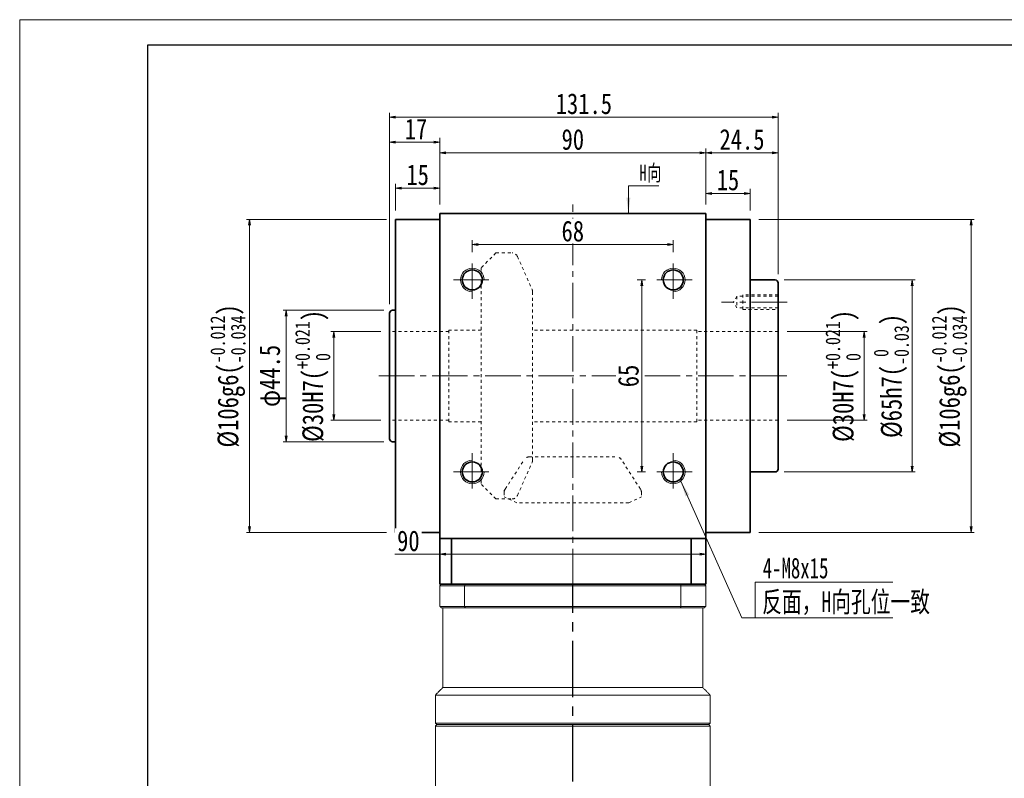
# Model space of a CAD drawing. Header units: millimetres. Extents: x -25 to 724, y -16 to 498.
# Tile 2 of 6: x -21 to 312, y 241 to 498. Entities that reach past the tile are written whole.
import ezdxf

# ---------------------------------------------------------------- set-up
doc = ezdxf.new("R2010")
doc.units = ezdxf.units.MM
for name, pattern in [('CENTER2', [28.575, 19.05, -3.175, 3.175, -3.175]), ('点画线', [18, 12, -2, 2, -2]), ('虚线', [2, 1, -1])]:
    doc.linetypes.add(name, pattern=pattern)
doc.layers.add('3中心线层', color=1, linetype='CENTER2')
for name, color, linetype, lineweight in [('EB0', 7, 'Continuous', 35), ('中心线层', 1, '点画线', 18), ('图框_外框线', 7, 'Continuous', 18), ('尺寸线层', 3, 'Continuous', 18), ('粗实线层', 7, 'Continuous', 35), ('虚线层', 6, '虚线', 18)]:
    doc.layers.add(name, color=color, linetype=linetype, lineweight=lineweight)
doc.styles.get("Standard").update_dxf_attribs({"font": 'SimSun.ttf'})
doc.styles.add('宋体', font='SimSun.ttf', dxfattribs={"width": 0.8})
doc.styles.add('标准', font='txt', dxfattribs={"width": 0.667})
doc.dimstyles.new('A水平标注$0', dxfattribs={"dimtxt": 3.5, "dimasz": 2, "dimexe": 1.5, "dimexo": 3, "dimgap": 1.1, "dimtad": 1, "dimtoh": 1, "dimdec": 4, "dimdsep": 46, "dimtxsty": '宋体', "dimblk": 'OPEN', "dimcen": 3, "dimclrd": 3, "dimclre": 3, "dimclrt": 6, "dimadec": 0, "dimazin": 0, "dimtm": 1e-09, "dimtfac": 1, "dimtdec": 4, "dimtix": 1, "dimtmove": 0, "dimatfit": 3, "dimldrblk": 'OPEN', "dimfxl": 0, "dimlwd": 13, "dimlwe": 13, "dimarcsym": 0})
doc.dimstyles.new('D直径标注φ25', dxfattribs={"dimtxt": 3.5, "dimasz": 2, "dimexe": 1, "dimexo": 3, "dimtad": 1, "dimtoh": 1, "dimdec": 1, "dimdsep": 46, "dimtxsty": '宋体', "dimblk": 'OPEN', "dimcen": 3, "dimclrd": 3, "dimclre": 3, "dimclrt": 130, "dimadec": 0, "dimazin": 0, "dimtm": 1e-09, "dimtfac": 1, "dimtdec": 1, "dimtmove": 0, "dimatfit": 0, "dimldrblk": 'OPEN', "dimfxl": 0, "dimlwd": 13, "dimlwe": 13, "dimarcsym": 0})

# ---------------------------------------------------------------- blocks, each defined once
blk = doc.blocks.new('_Open')
at = {"color": 0, "linetype": 'ByBlock', "lineweight": -2}
for p, q in [((-1, 0.17), (0, 0)), ((-1, -0.17), (0, 0)), ((0, 0), (-1, 0))]:
    blk.add_line(p, q, dxfattribs=at)
blk = doc.blocks.new('*D11')
at = {"layer": 'Defpoints', "color": 0, "transparency": 16777216}
for p in [(200.15, 421.78), (132.15, 416.19), (200.15, 416.19)]:
    blk.add_point(p, dxfattribs=at)
at = {"layer": '尺寸线层', "color": 3, "lineweight": 13, "transparency": 16777216}
for p, q in [((132.15, 419.19), (132.15, 423.28)), ((200.15, 419.19), (200.15, 423.28)), ((134.15, 421.78), (198.15, 421.78))]:
    blk.add_line(p, q, dxfattribs=at)
at = {"layer": '尺寸线层', "color": 3, "lineweight": 13, "transparency": 16777216, "xscale": 2, "yscale": 2, "zscale": 2, "rotation": 180}
blk.add_blockref('_Open', (132.15, 421.78), dxfattribs=at)
at = {"layer": '尺寸线层', "color": 3, "lineweight": 13, "transparency": 16777216, "xscale": 2, "yscale": 2, "zscale": 2}
blk.add_blockref('_Open', (200.15, 421.78), dxfattribs=at)
at = {"layer": '尺寸线层', "color": 6, "transparency": 16777216, "insert": (166.15, 426.28), "char_height": 7, "attachment_point": 5, "style": '宋体', "bg_fill": 3, "box_fill_scale": 1.1, "bg_fill_color": 256, "bg_fill_true_color": 13158600, "bg_fill_transparency": 0}
blk.add_mtext('68', dxfattribs=at)
blk = doc.blocks.new('*D12')
at = {"layer": 'Defpoints', "color": 0, "transparency": 16777216}
for p in [(193.75, 409.79), (189.48, 344.79), (193.75, 344.79)]:
    blk.add_point(p, dxfattribs=at)
at = {"layer": '尺寸线层', "color": 3, "lineweight": 13, "transparency": 16777216}
for p, q in [((190.75, 409.79), (187.98, 409.79)), ((189.48, 407.79), (189.48, 346.79)), ((190.75, 344.79), (187.98, 344.79))]:
    blk.add_line(p, q, dxfattribs=at)
at = {"layer": '尺寸线层', "color": 3, "lineweight": 13, "transparency": 16777216, "xscale": 2, "yscale": 2, "zscale": 2}
for p, rotation in [((189.48, 409.79), 90), ((189.48, 344.79), 270)]:
    blk.add_blockref('_Open', p, dxfattribs=dict(at, rotation=rotation))
at = {"layer": '尺寸线层', "color": 6, "transparency": 16777216, "insert": (184.98, 377.29), "char_height": 7, "attachment_point": 5, "rotation": 90, "style": '宋体', "bg_fill": 3, "box_fill_scale": 1.1, "bg_fill_color": 256, "bg_fill_true_color": 13158600, "bg_fill_transparency": 0}
blk.add_mtext('65', dxfattribs=at)
blk = doc.blocks.new('*D13')
at = {"layer": 'Defpoints', "color": 0, "transparency": 16777216}
for p in [(235.65, 392.29), (235.65, 362.29), (264.71, 362.29)]:
    blk.add_point(p, dxfattribs=at)
at = {"layer": '尺寸线层', "color": 3, "lineweight": 13, "transparency": 16777216}
for p, q in [((238.65, 392.29), (265.71, 392.29)), ((264.71, 390.29), (264.71, 364.29)), ((238.65, 362.29), (265.71, 362.29))]:
    blk.add_line(p, q, dxfattribs=at)
at = {"layer": '尺寸线层', "color": 3, "lineweight": 13, "transparency": 16777216, "xscale": 2, "yscale": 2, "zscale": 2}
for p, rotation in [((264.71, 392.29), 90), ((264.71, 362.29), 270)]:
    blk.add_blockref('_Open', p, dxfattribs=dict(at, rotation=rotation))
at = {"layer": '尺寸线层', "color": 130, "transparency": 16777216, "insert": (257.6, 377.29), "char_height": 7, "attachment_point": 5, "rotation": 90, "style": '宋体'}
blk.add_mtext('{\\A1;\\A1;%%C30H7({\\H0.707107x;\\S+0.021^  0;})}', dxfattribs=at)
blk = doc.blocks.new('*D14')
at = {"layer": 'Defpoints', "color": 0, "transparency": 16777216}
for p in [(234.65, 409.79), (234.65, 344.79), (281.03, 344.79)]:
    blk.add_point(p, dxfattribs=at)
at = {"layer": '尺寸线层', "color": 3, "lineweight": 13, "transparency": 16777216}
for p, q in [((237.65, 409.79), (282.03, 409.79)), ((281.03, 407.79), (281.03, 346.79)), ((237.65, 344.79), (282.03, 344.79))]:
    blk.add_line(p, q, dxfattribs=at)
at = {"layer": '尺寸线层', "color": 3, "lineweight": 13, "transparency": 16777216, "xscale": 2, "yscale": 2, "zscale": 2}
for p, rotation in [((281.03, 409.79), 90), ((281.03, 344.79), 270)]:
    blk.add_blockref('_Open', p, dxfattribs=dict(at, rotation=rotation))
at = {"layer": '尺寸线层', "color": 130, "transparency": 16777216, "insert": (273.92, 377.29), "char_height": 7, "attachment_point": 5, "rotation": 90, "style": '宋体'}
blk.add_mtext('{\\A1;\\A1;%%C65h7({\\H0.707107x;\\S 0^ -0.03;})}', dxfattribs=at)
blk = doc.blocks.new('*D15')
at = {"layer": 'Defpoints', "color": 0, "transparency": 16777216}
for p in [(226.15, 430.29), (226.15, 324.29), (300.92, 324.29)]:
    blk.add_point(p, dxfattribs=at)
at = {"layer": '尺寸线层', "color": 3, "lineweight": 13, "transparency": 16777216}
for p, q in [((229.15, 430.29), (301.92, 430.29)), ((300.92, 428.29), (300.92, 326.29)), ((229.15, 324.29), (301.92, 324.29))]:
    blk.add_line(p, q, dxfattribs=at)
at = {"layer": '尺寸线层', "color": 3, "lineweight": 13, "transparency": 16777216, "xscale": 2, "yscale": 2, "zscale": 2}
for p, rotation in [((300.92, 430.29), 90), ((300.92, 324.29), 270)]:
    blk.add_blockref('_Open', p, dxfattribs=dict(at, rotation=rotation))
at = {"layer": '尺寸线层', "color": 130, "transparency": 16777216, "insert": (293.59, 377.29), "char_height": 7, "attachment_point": 5, "rotation": 90, "style": '宋体'}
blk.add_mtext('{\\A1;\\A1;%%C106g6({\\H0.707107x;\\S-0.012^ -0.034;})}', dxfattribs=at)
blk = doc.blocks.new('*D16')
at = {"layer": 'Defpoints', "color": 0, "transparency": 16777216}
for p in [(104.15, 392.29), (85.26, 362.29), (104.15, 362.29)]:
    blk.add_point(p, dxfattribs=at)
at = {"layer": '尺寸线层', "color": 3, "lineweight": 13, "transparency": 16777216}
for p, q in [((101.15, 392.29), (84.26, 392.29)), ((85.26, 390.29), (85.26, 364.29)), ((101.15, 362.29), (84.26, 362.29))]:
    blk.add_line(p, q, dxfattribs=at)
at = {"layer": '尺寸线层', "color": 3, "lineweight": 13, "transparency": 16777216, "xscale": 2, "yscale": 2, "zscale": 2}
for p, rotation in [((85.26, 392.29), 90), ((85.26, 362.29), 270)]:
    blk.add_blockref('_Open', p, dxfattribs=dict(at, rotation=rotation))
at = {"layer": '尺寸线层', "color": 130, "transparency": 16777216, "insert": (78.15, 377.29), "char_height": 7, "attachment_point": 5, "rotation": 90, "style": '宋体'}
blk.add_mtext('{\\A1;\\A1;%%C30H7({\\H0.707107x;\\S+0.021^  0;})}', dxfattribs=at)
blk = doc.blocks.new('*D17')
at = {"layer": 'Defpoints', "color": 0, "transparency": 16777216}
for p in [(105.15, 399.54), (69.17, 355.04), (105.15, 355.04)]:
    blk.add_point(p, dxfattribs=at)
at = {"layer": '尺寸线层', "color": 3, "lineweight": 13, "transparency": 16777216}
for p, q in [((102.15, 399.54), (68.17, 399.54)), ((69.17, 397.54), (69.17, 357.04)), ((102.15, 355.04), (68.17, 355.04))]:
    blk.add_line(p, q, dxfattribs=at)
at = {"layer": '尺寸线层', "color": 3, "lineweight": 13, "transparency": 16777216, "xscale": 2, "yscale": 2, "zscale": 2}
for p, rotation in [((69.17, 399.54), 90), ((69.17, 355.04), 270)]:
    blk.add_blockref('_Open', p, dxfattribs=dict(at, rotation=rotation))
at = {"layer": '尺寸线层', "color": 130, "transparency": 16777216, "insert": (64.51, 377.29), "char_height": 7, "attachment_point": 5, "rotation": 90, "style": '宋体'}
blk.add_mtext('φ44.5', dxfattribs=at)
blk = doc.blocks.new('*D18')
at = {"layer": 'Defpoints', "color": 0, "transparency": 16777216}
for p in [(106.15, 430.29), (56.78, 324.29), (106.15, 324.29)]:
    blk.add_point(p, dxfattribs=at)
at = {"layer": '尺寸线层', "color": 3, "lineweight": 13, "transparency": 16777216}
for p, q in [((103.15, 430.29), (55.78, 430.29)), ((56.78, 428.29), (56.78, 326.29)), ((103.15, 324.29), (55.78, 324.29))]:
    blk.add_line(p, q, dxfattribs=at)
at = {"layer": '尺寸线层', "color": 3, "lineweight": 13, "transparency": 16777216, "xscale": 2, "yscale": 2, "zscale": 2}
for p, rotation in [((56.78, 430.29), 90), ((56.78, 324.29), 270)]:
    blk.add_blockref('_Open', p, dxfattribs=dict(at, rotation=rotation))
at = {"layer": '尺寸线层', "color": 130, "transparency": 16777216, "insert": (49.45, 377.29), "char_height": 7, "attachment_point": 5, "rotation": 90, "style": '宋体'}
blk.add_mtext('{\\A1;\\A1;%%C106g6({\\H0.707107x;\\S-0.012^ -0.034;})}', dxfattribs=at)
blk = doc.blocks.new('*D19')
at = {"layer": 'Defpoints', "color": 0, "transparency": 16777216}
for p in [(211.15, 452.81), (121.15, 432.29), (211.15, 432.29)]:
    blk.add_point(p, dxfattribs=at)
at = {"layer": '尺寸线层', "color": 3, "lineweight": 13, "transparency": 16777216}
for p, q in [((121.15, 435.29), (121.15, 454.31)), ((211.15, 435.29), (211.15, 454.31)), ((123.15, 452.81), (209.15, 452.81))]:
    blk.add_line(p, q, dxfattribs=at)
at = {"layer": '尺寸线层', "color": 3, "lineweight": 13, "transparency": 16777216, "xscale": 2, "yscale": 2, "zscale": 2, "rotation": 180}
blk.add_blockref('_Open', (121.15, 452.81), dxfattribs=at)
at = {"layer": '尺寸线层', "color": 3, "lineweight": 13, "transparency": 16777216, "xscale": 2, "yscale": 2, "zscale": 2}
blk.add_blockref('_Open', (211.15, 452.81), dxfattribs=at)
at = {"layer": '尺寸线层', "color": 6, "transparency": 16777216, "insert": (166.15, 457.31), "char_height": 7, "attachment_point": 5, "style": '宋体', "bg_fill": 3, "box_fill_scale": 1.1, "bg_fill_color": 256, "bg_fill_true_color": 13158600, "bg_fill_transparency": 0}
blk.add_mtext('90', dxfattribs=at)
blk = doc.blocks.new('*D20')
at = {"layer": 'Defpoints', "color": 0, "transparency": 16777216}
for p in [(226.15, 439.09), (211.15, 432.29), (226.15, 430.29)]:
    blk.add_point(p, dxfattribs=at)
at = {"layer": '尺寸线层', "color": 3, "lineweight": 13, "transparency": 16777216}
for p, q in [((211.15, 435.29), (211.15, 440.59)), ((226.15, 433.29), (226.15, 440.59)), ((213.15, 439.09), (224.15, 439.09))]:
    blk.add_line(p, q, dxfattribs=at)
at = {"layer": '尺寸线层', "color": 3, "lineweight": 13, "transparency": 16777216, "xscale": 2, "yscale": 2, "zscale": 2, "rotation": 180}
blk.add_blockref('_Open', (211.15, 439.09), dxfattribs=at)
at = {"layer": '尺寸线层', "color": 3, "lineweight": 13, "transparency": 16777216, "xscale": 2, "yscale": 2, "zscale": 2}
blk.add_blockref('_Open', (226.15, 439.09), dxfattribs=at)
at = {"layer": '尺寸线层', "color": 6, "transparency": 16777216, "insert": (218.65, 443.59), "char_height": 7, "attachment_point": 5, "style": '宋体', "bg_fill": 3, "box_fill_scale": 1.1, "bg_fill_color": 256, "bg_fill_true_color": 13158600, "bg_fill_transparency": 0}
blk.add_mtext('15', dxfattribs=at)
blk = doc.blocks.new('*D21')
at = {"layer": 'Defpoints', "color": 0, "transparency": 16777216}
for p in [(106.15, 440.85), (106.15, 430.29), (121.15, 432.29)]:
    blk.add_point(p, dxfattribs=at)
at = {"layer": '尺寸线层', "color": 3, "lineweight": 13, "transparency": 16777216}
for p, q in [((106.15, 433.29), (106.15, 442.35)), ((119.15, 440.85), (108.15, 440.85)), ((121.15, 435.29), (121.15, 442.35))]:
    blk.add_line(p, q, dxfattribs=at)
at = {"layer": '尺寸线层', "color": 3, "lineweight": 13, "transparency": 16777216, "xscale": 2, "yscale": 2, "zscale": 2, "rotation": 180}
blk.add_blockref('_Open', (106.15, 440.85), dxfattribs=at)
at = {"layer": '尺寸线层', "color": 3, "lineweight": 13, "transparency": 16777216, "xscale": 2, "yscale": 2, "zscale": 2}
blk.add_blockref('_Open', (121.15, 440.85), dxfattribs=at)
at = {"layer": '尺寸线层', "color": 6, "transparency": 16777216, "insert": (113.65, 445.35), "char_height": 7, "attachment_point": 5, "style": '宋体', "bg_fill": 3, "box_fill_scale": 1.1, "bg_fill_color": 256, "bg_fill_true_color": 13158600, "bg_fill_transparency": 0}
blk.add_mtext('15', dxfattribs=at)
blk = doc.blocks.new('*D22')
at = {"layer": 'Defpoints', "color": 0, "transparency": 16777216}
for p in [(104.15, 456.38), (121.15, 432.29), (104.15, 398.54)]:
    blk.add_point(p, dxfattribs=at)
at = {"layer": '尺寸线层', "color": 3, "lineweight": 13, "transparency": 16777216}
for p, q in [((104.15, 401.54), (104.15, 457.88)), ((121.15, 435.29), (121.15, 457.88)), ((119.15, 456.38), (106.15, 456.38))]:
    blk.add_line(p, q, dxfattribs=at)
at = {"layer": '尺寸线层', "color": 3, "lineweight": 13, "transparency": 16777216, "xscale": 2, "yscale": 2, "zscale": 2, "rotation": 180}
blk.add_blockref('_Open', (104.15, 456.38), dxfattribs=at)
at = {"layer": '尺寸线层', "color": 3, "lineweight": 13, "transparency": 16777216, "xscale": 2, "yscale": 2, "zscale": 2}
blk.add_blockref('_Open', (121.15, 456.38), dxfattribs=at)
at = {"layer": '尺寸线层', "color": 6, "transparency": 16777216, "insert": (113.09, 460.88), "char_height": 7, "attachment_point": 5, "style": '宋体', "bg_fill": 3, "box_fill_scale": 1.1, "bg_fill_color": 256, "bg_fill_true_color": 13158600, "bg_fill_transparency": 0}
blk.add_mtext('17', dxfattribs=at)
blk = doc.blocks.new('*D23')
at = {"layer": 'Defpoints', "color": 0, "transparency": 16777216}
for p in [(235.65, 452.81), (211.15, 432.29), (235.65, 408.79)]:
    blk.add_point(p, dxfattribs=at)
at = {"layer": '尺寸线层', "color": 3, "lineweight": 13, "transparency": 16777216}
for p, q in [((211.15, 435.29), (211.15, 454.31)), ((235.65, 411.79), (235.65, 454.31)), ((213.15, 452.81), (233.65, 452.81))]:
    blk.add_line(p, q, dxfattribs=at)
at = {"layer": '尺寸线层', "color": 3, "lineweight": 13, "transparency": 16777216, "xscale": 2, "yscale": 2, "zscale": 2, "rotation": 180}
blk.add_blockref('_Open', (211.15, 452.81), dxfattribs=at)
at = {"layer": '尺寸线层', "color": 3, "lineweight": 13, "transparency": 16777216, "xscale": 2, "yscale": 2, "zscale": 2}
blk.add_blockref('_Open', (235.65, 452.81), dxfattribs=at)
at = {"layer": '尺寸线层', "color": 6, "transparency": 16777216, "insert": (223.4, 457.31), "char_height": 7, "attachment_point": 5, "style": '宋体', "bg_fill": 3, "box_fill_scale": 1.1, "bg_fill_color": 256, "bg_fill_true_color": 13158600, "bg_fill_transparency": 0}
blk.add_mtext('24.5', dxfattribs=at)
blk = doc.blocks.new('*D24')
at = {"layer": 'Defpoints', "color": 0, "transparency": 16777216}
for p in [(104.15, 464.89), (235.65, 408.79), (104.15, 398.54)]:
    blk.add_point(p, dxfattribs=at)
at = {"layer": '尺寸线层', "color": 3, "lineweight": 13, "transparency": 16777216}
for p, q in [((104.15, 401.54), (104.15, 466.39)), ((233.65, 464.89), (106.15, 464.89)), ((235.65, 411.79), (235.65, 466.39))]:
    blk.add_line(p, q, dxfattribs=at)
at = {"layer": '尺寸线层', "color": 3, "lineweight": 13, "transparency": 16777216, "xscale": 2, "yscale": 2, "zscale": 2, "rotation": 180}
blk.add_blockref('_Open', (104.15, 464.89), dxfattribs=at)
at = {"layer": '尺寸线层', "color": 3, "lineweight": 13, "transparency": 16777216, "xscale": 2, "yscale": 2, "zscale": 2}
blk.add_blockref('_Open', (235.65, 464.89), dxfattribs=at)
at = {"layer": '尺寸线层', "color": 6, "transparency": 16777216, "insert": (169.9, 469.39), "char_height": 7, "attachment_point": 5, "style": '宋体', "bg_fill": 3, "box_fill_scale": 1.1, "bg_fill_color": 256, "bg_fill_true_color": 13158600, "bg_fill_transparency": 0}
blk.add_mtext('131.5', dxfattribs=at)
blk = doc.blocks.new('*X5')
at = {"layer": '尺寸线层', "linetype": 'Continuous'}
blk.add_hatch(color=0, dxfattribs=at).paths.add_polyline_path([(-1.02, -9.39), (-1.69, -3.99), (-0.34, -3.99)], flags=0)
at = {"layer": '尺寸线层', "color": 0, "linetype": 'Continuous'}
blk.add_line((-1.02, -9.39), (-1.02, 0), dxfattribs=at)
at = {"layer": '尺寸线层', "color": 0}
for p, q in [((-1.02, 0), (0, 0)), ((0, 0), (9.3, 0)), ((0, 0), (0, 0))]:
    blk.add_line(p, q, dxfattribs=at)
at = {"layer": '尺寸线层', "color": 0, "insert": (2.7, 1.08), "char_height": 5.4, "width": 13.1923, "attachment_point": 7, "line_spacing_factor": 1.15057, "style": '标准'}
blk.add_mtext('\\T1.1;H向', dxfattribs=at)
blk = doc.blocks.new('*D29')
at = {"layer": 'Defpoints', "color": 0, "transparency": 16777216}
for p in [(211.15, 316.93), (121.15, 315.73), (211.15, 313.28)]:
    blk.add_point(p, dxfattribs=at)
at = {"layer": '尺寸线层', "color": 3, "lineweight": 13, "transparency": 16777216}
for p, q in [((121.15, 316.93), (105.88, 316.93)), ((121.15, 318.73), (121.15, 318.43)), ((209.15, 316.93), (123.15, 316.93)), ((211.15, 316.28), (211.15, 318.43))]:
    blk.add_line(p, q, dxfattribs=at)
at = {"layer": '尺寸线层', "color": 3, "lineweight": 13, "transparency": 16777216, "xscale": 2, "yscale": 2, "zscale": 2, "rotation": 180}
blk.add_blockref('_Open', (121.15, 316.93), dxfattribs=at)
at = {"layer": '尺寸线层', "color": 3, "lineweight": 13, "transparency": 16777216, "xscale": 2, "yscale": 2, "zscale": 2}
blk.add_blockref('_Open', (211.15, 316.93), dxfattribs=at)
at = {"layer": '尺寸线层', "color": 6, "transparency": 16777216, "insert": (110.51, 321.43), "char_height": 7, "attachment_point": 5, "style": '宋体', "bg_fill": 3, "box_fill_scale": 1.1, "bg_fill_color": 256, "bg_fill_true_color": 13158600, "bg_fill_transparency": 0}
blk.add_mtext('90', dxfattribs=at)

msp = doc.modelspace()

# ---------------------------------------------------------------- hatches: boundary and pattern name
at = {"layer": '尺寸线层', "linetype": 'Continuous'}
msp.add_hatch(color=0, dxfattribs=at).paths.add_polyline_path([(202.69958, 341.70931), (205.51756, 337.05371), (204.28486, 336.5033)], flags=0)

# ---------------------------------------------------------------- linework, layer by layer
at = {"color": 7, "linetype": 'Continuous', "lineweight": 15}
for p, q in [((121.64633, 306.78841), (129.73205, 306.78841)), ((129.73205, 306.78841), (202.56061, 306.78841)), ((202.56061, 306.78841), (210.64633, 306.78841)), ((121.14633, 306.28841), (121.14633, 299.28841)), ((129.55398, 306.28841), (121.14633, 306.28841)), ((129.55398, 299.28841), (129.55398, 306.28841)), ((202.73868, 306.28841), (129.55398, 306.28841)), ((202.73868, 306.28841), (202.73868, 299.28841)), ((211.14633, 306.28841), (202.73868, 306.28841)), ((211.14633, 299.28841), (211.14633, 306.28841)), ((121.14633, 299.28841), (129.55398, 299.28841)), ((129.73205, 298.78841), (121.64633, 298.78841)), ((129.55398, 299.28841), (202.73868, 299.28841)), ((202.56061, 298.78841), (129.73205, 298.78841)), ((210.64633, 298.78841), (202.56061, 298.78841)), ((202.73868, 299.28841), (211.14633, 299.28841)), ((122.14633, 271.78841), (210.14633, 271.78841)), ((119.64633, 269.28841), (212.64633, 269.28841)), ((119.64633, 259.78841), (212.64633, 259.78841)), ((166.14633, 258.78841), (119.64633, 258.78841)), ((120.14633, 259.28841), (166.14633, 259.28841)), ((212.14633, 259.28841), (120.14633, 259.28841)), ((166.14633, 259.28841), (212.14633, 259.28841)), ((212.64633, 258.78841), (166.14633, 258.78841))]:
    msp.add_line(p, q, dxfattribs=at)
for points in [[(121.64633, 306.78841), (121.14633, 306.28841)], [(129.73205, 306.78841), (129.55398, 306.28841)], [(202.56061, 306.78841), (202.73868, 306.28841)], [(210.64633, 306.78841), (211.14633, 306.28841)], [(121.64633, 298.78841), (121.14633, 299.28841)], [(122.14633, 298.78841), (122.14633, 271.78841)], [(129.55398, 299.28841), (129.73205, 298.78841)], [(202.73868, 299.28841), (202.56061, 298.78841)], [(210.14633, 271.78841), (210.14633, 298.78841)], [(211.14633, 299.28841), (210.64633, 298.78841)], [(122.14633, 271.78841), (119.64633, 269.28841)], [(212.64633, 269.28841), (210.14633, 271.78841)], [(119.64633, 269.28841), (119.64633, 259.78841)], [(212.64633, 259.78841), (212.64633, 269.28841)], [(119.64633, 259.78841), (120.14633, 259.28841)], [(120.14633, 259.28841), (119.64633, 258.78841)], [(119.64633, 258.78841), (119.64633, 222.78841)], [(212.14633, 259.28841), (212.64633, 259.78841)], [(212.64633, 258.78841), (212.14633, 259.28841)], [(212.64633, 222.78841), (212.64633, 258.78841)]]:
    msp.add_open_spline(points, degree=1, dxfattribs=at)
at = {"layer": '3中心线层'}
msp.add_line((166.14283, 154.27452), (166.14541, 306.78841), dxfattribs=at)
at = {"layer": 'EB0'}
for p, q in [((211.14633, 306.78841), (121.14633, 306.78841)), ((206.14633, 306.78841), (211.14633, 306.78841))]:
    msp.add_line(p, q, dxfattribs=at)
at = {"layer": '中心线层'}
for p, q in [((166.14633, 306.78841), (166.14633, 435.28841)), ((132.14633, 403.38841), (132.14633, 416.18841)), ((200.14633, 403.38841), (200.14633, 416.18841)), ((125.74633, 409.78841), (138.54633, 409.78841)), ((206.54633, 409.78841), (193.74633, 409.78841)), ((238.64633, 402.28841), (216.47556, 402.28841)), ((100.53004, 377.28841), (238.84469, 377.28841)), ((132.14633, 351.18841), (132.14633, 338.38841)), ((200.14633, 351.18841), (200.14633, 338.38841)), ((125.74633, 344.78841), (138.54633, 344.78841)), ((206.54633, 344.78841), (193.74633, 344.78841))]:
    msp.add_line(p, q, dxfattribs=at)
at = {"layer": '尺寸线层', "color": 0, "linetype": 'Continuous'}
msp.add_line((202.69958, 341.70931), (223.39633, 295.35664), dxfattribs=at)
at = {"layer": '尺寸线层', "color": 0}
for p, q in [((227.87648, 307.436), (274.48728, 307.436)), ((227.87648, 295.35664), (227.87648, 307.436)), ((223.39633, 295.35664), (227.87648, 295.35664)), ((227.87648, 295.35664), (274.48728, 295.35664))]:
    msp.add_line(p, q, dxfattribs=at)
at = {"layer": '粗实线层'}
for p, q in [((121.14633, 430.28841), (106.14633, 430.28841)), ((106.14633, 324.28841), (106.14633, 430.28841)), ((121.14633, 432.28841), (211.14633, 432.28841)), ((121.14633, 322.28841), (121.14633, 432.28841)), ((211.14633, 322.28841), (211.14633, 432.28841)), ((211.14633, 430.28841), (226.14633, 430.28841)), ((226.14633, 324.28841), (226.14633, 430.28841)), ((226.14633, 409.78841), (234.64633, 409.78841)), ((235.64633, 345.78841), (235.64633, 408.78841)), ((104.14633, 356.03841), (104.14633, 398.53841)), ((106.14633, 399.53841), (105.14633, 399.53841)), ((106.14633, 355.03841), (105.14633, 355.03841)), ((226.14633, 344.78841), (234.64633, 344.78841)), ((106.14633, 324.28841), (121.14633, 324.28841)), ((121.14633, 324.28841), (106.14633, 324.28841)), ((211.14633, 324.28841), (226.14633, 324.28841)), ((121.14633, 322.28841), (211.14633, 322.28841)), ((121.14633, 306.78841), (121.14633, 322.28841)), ((125.14633, 306.78841), (125.14633, 322.28841)), ((206.14633, 306.78841), (206.14633, 322.28841)), ((211.14633, 306.78841), (211.14633, 322.28841))]:
    msp.add_line(p, q, dxfattribs=at)
for centre in [(132.14633, 409.78841), (200.14633, 409.78841), (132.14633, 344.78841), (200.14633, 344.78841)]:
    msp.add_circle(centre, 3.4, dxfattribs=at)
at = {"layer": '粗实线层', "lineweight": 18}
for centre, start, end in [((132.14633, 409.78841), 0, 270), ((200.14633, 409.78841), 270, 180), ((132.14633, 344.78841), 90, 0), ((200.14633, 344.78841), 180, 90)]:
    msp.add_arc(centre, 4, start, end, dxfattribs=at)
at = {"layer": '粗实线层'}
for centre, start, end in [((234.64633, 408.78841), 360, 89.9999999), ((105.14633, 398.53841), 89.9999999, 180), ((105.14633, 356.03841), 180, 269.9999999), ((234.64633, 345.78841), 270, 360)]:
    msp.add_arc(centre, 1, start, end, dxfattribs=at)
at = {"layer": '虚线层'}
for p, q in [((140.14633, 418.92841), (135.14633, 413.92841)), ((140.14633, 418.92841), (145.57948, 418.92841)), ((147.40705, 417.74082), (152.38389, 406.54512)), ((135.14633, 413.92841), (135.14633, 340.64841)), ((152.55633, 405.76009), (152.55633, 348.81674)), ((221.64633, 404.28841), (220.49163, 402.28841)), ((235.64633, 404.28841), (221.64633, 404.28841)), ((221.64633, 404.28841), (221.64633, 400.28841)), ((235.64633, 404.78841), (223.64633, 404.78841)), ((223.64633, 404.78841), (223.64633, 399.78841)), ((221.64633, 400.28841), (220.49163, 402.28841)), ((235.64633, 400.28841), (221.64633, 400.28841)), ((223.64633, 399.78841), (235.64633, 399.78841)), ((124.14633, 392.28841), (104.14633, 392.28841)), ((124.14633, 361.78841), (124.14633, 392.78841)), ((135.14633, 392.78841), (124.14633, 392.78841)), ((208.14633, 392.78841), (152.55633, 392.78841)), ((208.14633, 361.78841), (208.14633, 392.78841)), ((235.64633, 392.28841), (208.14633, 392.28841)), ((124.14633, 362.28841), (104.14633, 362.28841)), ((135.14633, 361.78841), (124.14633, 361.78841)), ((208.14633, 361.78841), (152.55633, 361.78841)), ((235.64633, 362.28841), (208.14633, 362.28841)), ((151.419, 349.89841), (180.92305, 349.89841)), ((143.25335, 338.98384), (149.7815, 349.04912)), ((147.40705, 336.836), (152.38389, 348.03171)), ((189.0393, 338.98384), (182.51115, 349.04912)), ((140.14633, 335.64841), (135.14633, 340.64841)), ((142.93133, 338.48733), (143.25335, 338.98384)), ((142.93133, 338.48733), (142.93133, 337.95642)), ((142.93133, 337.95642), (142.93133, 336.39895)), ((189.36133, 337.95642), (189.36133, 336.39895)), ((140.14633, 335.64841), (145.57948, 335.64841)), ((147.15211, 334.28841), (142.93133, 336.39895)), ((185.14055, 334.28841), (147.15211, 334.28841)), ((185.14055, 334.28841), (189.36133, 336.39895))]:
    msp.add_line(p, q, dxfattribs=at)
for centre, start, end in [((145.57948, 416.92841), 23.9666667, 90), ((150.55633, 405.73271), 0, 23.9666667), ((151.419, 347.89841), 90, 147.0333333), ((180.87365, 347.89841), 32.9666667, 90), ((150.55633, 348.84412), 336.0333333, 0), ((144.93133, 337.89554), 147.0333333, 180), ((145.57948, 337.64841), 270, 336.0333333), ((187.36133, 337.89554), 0, 32.9666667)]:
    msp.add_arc(centre, 2, start, end, dxfattribs=at)

# ---------------------------------------------------------------- texts
at = {"layer": '尺寸线层', "color": 0, "style": '标准', "width": 0.667}
msp.add_text('4-M8x15', height=7, dxfattribs=at).set_placement((230.41182, 308.76662))
at = {"layer": '尺寸线层', "color": 0, "width": 0.7}
msp.add_text('反面，H向孔位一致', height=7, dxfattribs=at).set_placement((230.206, 297.33149))

# ---------------------------------------------------------------- dimensions: what is measured, and where the dimension line sits
at = {"layer": '尺寸线层'}
dim = msp.add_linear_dim(base=(56.77662, 324.28841), p1=(106.14633, 430.28841), p2=(106.14633, 324.28841), angle=270, text='{\\A1;\\A1;%%C106g6({\\H0.707107x;\\S-0.012^ -0.034;})}', dimstyle='D直径标注φ25', override={"dimtxt": 7, "dimgap": 1, "dimpost": 'φ<>', "dimtp": -0.012, "dimtm": 0.034, "dimtdec": 3, "dimtfill": 0}, dxfattribs=at)
dim.commit()
dim.dimension.update_dxf_attribs({"geometry": '*D18', "text_midpoint": (49.44772, 377.28841)})
for base, p1, p2, text, override, picture, middle in [((300.918, 324.28841), (226.14633, 430.28841), (226.14633, 324.28841), '{\\A1;\\A1;%%C106g6({\\H0.707107x;\\S-0.012^ -0.034;})}', {"dimtxt": 7, "dimgap": 1, "dimpost": 'φ<>', "dimtp": -0.012, "dimtm": 0.034, "dimtdec": 3, "dimtfill": 0}, '*D15', (300.918, 377.28841)), ((85.26208, 362.28841), (104.14633, 392.28841), (104.14633, 362.28841), '{\\A1;\\A1;%%C30H7({\\H0.707107x;\\S+0.021^  0;})}', {"dimtxt": 7, "dimgap": 1, "dimpost": 'φ<>', "dimtp": 0.021, "dimtm": 0, "dimtdec": 3, "dimtfill": 0}, '*D16', (85.26208, 377.28841)), ((264.70741, 362.28841), (235.64633, 392.28841), (235.64633, 362.28841), '{\\A1;\\A1;%%C30H7({\\H0.707107x;\\S+0.021^  0;})}', {"dimtxt": 7, "dimgap": 1, "dimpost": 'φ<>', "dimtp": 0.021, "dimtm": 0, "dimtdec": 3, "dimtfill": 0}, '*D13', (264.70741, 377.28841)), ((281.03275, 344.78841), (234.64633, 409.78841), (234.64633, 344.78841), '{\\A1;\\A1;%%C65h7({\\H0.707107x;\\S 0^ -0.03;})}', {"dimtxt": 7, "dimgap": 1, "dimpost": 'φ<>', "dimtm": 0.03, "dimtdec": 2, "dimtfill": 0}, '*D14', (281.03275, 377.28841))]:
    dim = msp.add_linear_dim(base=base, p1=p1, p2=p2, angle=270, text=text, dimstyle='D直径标注φ25', override=override, dxfattribs=at)
    dim.commit()
    dim.dimension.update_dxf_attribs({"geometry": picture, "text_midpoint": middle, "dimtype": 160})
dim = msp.add_linear_dim(base=(69.17106, 355.03841), p1=(105.14633, 399.53841), p2=(105.14633, 355.03841), angle=270, dimstyle='D直径标注φ25', override={"dimtxt": 7, "dimgap": 1, "dimpost": 'φ<>', "dimtfill": 0}, dxfattribs=at)
dim.commit()
dim.dimension.update_dxf_attribs({"geometry": '*D17', "text_midpoint": (64.51463, 377.28841)})

# ---------------------------------------------------------------- next in the draw order: dimensions: what is measured, and where the dimension line sits
dim = msp.add_linear_dim(base=(200.14633, 421.77709), p1=(132.14633, 416.18841), p2=(200.14633, 416.18841), dimstyle='A水平标注$0', override={"dimtxt": 7, "dimgap": 1, "dimdec": 1, "dimpost": '<>', "dimblk": 'Open', "dimtvp": 0.1, "dimtfill": 1, "dimtfillclr": 256}, dxfattribs=at)
dim.commit()
dim.dimension.update_dxf_attribs({"geometry": '*D11', "text_midpoint": (166.14633, 426.27709)})
dim = msp.add_linear_dim(base=(189.47997, 344.78841), p1=(193.74633, 409.78841), p2=(193.74633, 344.78841), angle=270, dimstyle='A水平标注$0', override={"dimtxt": 7, "dimgap": 1, "dimdec": 1, "dimpost": '<>', "dimblk": 'Open', "dimtvp": 0.1, "dimtfill": 1, "dimtfillclr": 256}, dxfattribs=at)
dim.commit()
dim.dimension.update_dxf_attribs({"geometry": '*D12', "text_midpoint": (184.97997, 377.28841)})
dim = msp.add_linear_dim(base=(211.14633, 316.92766), p1=(121.14633, 315.73249), p2=(211.14633, 313.27741), dimstyle='A水平标注$0', override={"dimtxt": 7, "dimgap": 1, "dimdec": 1, "dimpost": '<>', "dimblk": 'Open', "dimtvp": 0.1, "dimtfill": 1, "dimtfillclr": 256}, dxfattribs=at)
dim.commit()
dim.dimension.update_dxf_attribs({"geometry": '*D29', "text_midpoint": (110.50536, 316.92766), "dimtype": 160})

# ---------------------------------------------------------------- next in the draw order: dimensions: what is measured, and where the dimension line sits
dim = msp.add_linear_dim(base=(211.14633, 452.80887), p1=(121.14633, 432.28841), p2=(211.14633, 432.28841), dimstyle='A水平标注$0', override={"dimtxt": 7, "dimgap": 1, "dimdec": 1, "dimpost": '<>', "dimblk": 'Open', "dimtvp": 0.1, "dimtfill": 1, "dimtfillclr": 256}, dxfattribs=at)
dim.commit()
dim.dimension.update_dxf_attribs({"geometry": '*D19', "text_midpoint": (166.14633, 457.30887)})

# ---------------------------------------------------------------- next in the draw order: dimensions: what is measured, and where the dimension line sits
for base, p1, p2, picture, middle in [((106.14633, 440.84607), (121.14633, 432.28841), (106.14633, 430.28841), '*D21', (113.64633, 445.34607)), ((226.14633, 439.08975), (211.14633, 432.28841), (226.14633, 430.28841), '*D20', (218.64633, 443.58975))]:
    dim = msp.add_linear_dim(base=base, p1=p1, p2=p2, dimstyle='A水平标注$0', override={"dimtxt": 7, "dimgap": 1, "dimdec": 1, "dimpost": '<>', "dimblk": 'Open', "dimtvp": 0.1, "dimtfill": 1, "dimtfillclr": 256}, dxfattribs=at)
    dim.commit()
    dim.dimension.update_dxf_attribs({"geometry": picture, "text_midpoint": middle})

# ---------------------------------------------------------------- next in the draw order: dimensions: what is measured, and where the dimension line sits
dim = msp.add_linear_dim(base=(104.14633, 456.37968), p1=(121.14633, 432.28841), p2=(104.14633, 398.53841), dimstyle='A水平标注$0', override={"dimtxt": 7, "dimgap": 1, "dimdec": 1, "dimpost": '<>', "dimblk": 'Open', "dimtvp": 0.1, "dimtfill": 1, "dimtfillclr": 256}, dxfattribs=at)
dim.commit()
dim.dimension.update_dxf_attribs({"geometry": '*D22', "text_midpoint": (113.08969, 456.37968), "dimtype": 160})
dim = msp.add_linear_dim(base=(235.64633, 452.80887), p1=(211.14633, 432.28841), p2=(235.64633, 408.78841), dimstyle='A水平标注$0', override={"dimtxt": 7, "dimgap": 1, "dimdec": 1, "dimpost": '<>', "dimblk": 'Open', "dimtvp": 0.1, "dimtfill": 1, "dimtfillclr": 256}, dxfattribs=at)
dim.commit()
dim.dimension.update_dxf_attribs({"geometry": '*D23', "text_midpoint": (223.39633, 457.30887)})

# ---------------------------------------------------------------- next in the draw order: dimensions: what is measured, and where the dimension line sits
dim = msp.add_linear_dim(base=(104.14633, 464.89364), p1=(235.64633, 408.78841), p2=(104.14633, 398.53841), dimstyle='A水平标注$0', override={"dimtxt": 7, "dimgap": 1, "dimdec": 1, "dimpost": '<>', "dimblk": 'Open', "dimtvp": 0.1, "dimtfill": 1, "dimtfillclr": 256}, dxfattribs=at)
dim.commit()
dim.dimension.update_dxf_attribs({"geometry": '*D24', "text_midpoint": (169.89633, 469.39364)})

# ---------------------------------------------------------------- next in the draw order: linework, layer by layer
at = {"layer": '图框_外框线', "color": 3}
msp.add_lwpolyline([(-21.00969, -15.6975), (705.25618, -15.6975), (705.25618, 497.87622), (-21.00969, 497.87622)], close=True, dxfattribs=at)
at = {"layer": '图框_外框线', "color": 3, "lineweight": 25}
msp.add_lwpolyline([(22.22043, -7.05148), (696.61016, -7.05148), (696.61016, 489.2302), (22.22043, 489.2302)], close=True, dxfattribs=at)

# ---------------------------------------------------------------- next in the draw order: block references
at = {"layer": '尺寸线层'}
msp.add_blockref('*X5', (185.97345, 441.67762), dxfattribs=at)

doc.saveas('drawing.dxf')
